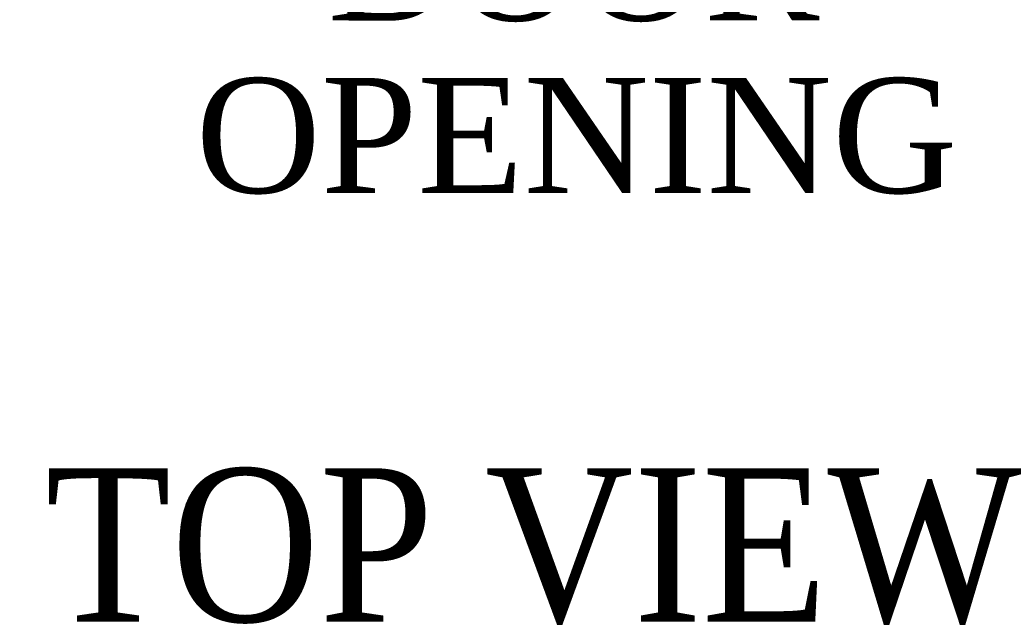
# Model space of a CAD drawing. Header units: inches. Extents: x 1 to 299, y -2 to 199.
# Tile 41 of 65: x 72 to 85, y 151 to 159. Entities that reach past the tile are written whole.
import ezdxf
from ezdxf.enums import TextEntityAlignment as Align

# ---------------------------------------------------------------- set-up
doc = ezdxf.new("R2010")
doc.units = ezdxf.units.IN
doc.header["$MEASUREMENT"] = 0
doc.layers.add('Default', color=7, linetype='Continuous')
doc.styles.add('SEACAD_Times_New_Roman', font='times.ttf')
doc.dimstyles.new('HAMMOND_(STH_-_300x200)', dxfattribs={"dimtxt": 1.5, "dimasz": 1.875, "dimexe": 0.75, "dimexo": 0.75, "dimgap": 0.375, "dimtad": 0, "dimtih": 1, "dimtoh": 1, "dimzin": 0, "dimdsep": 46, "dimtxsty": 'SEACAD_Times_New_Roman', "dimblk1": '_SE_FILLED', "dimblk2": '_SE_FILLED', "dimsah": 1, "dimcen": 0.75, "dimadec": 0, "dimazin": 0, "dimtfac": 0.8, "dimtofl": 0, "dimtmove": 1, "dimatfit": 3, "dimfxl": 1, "dimtolj": 1, "dimtzin": 0, "dimarcsym": 0})

# ---------------------------------------------------------------- blocks, each defined once
blk = doc.blocks.new('DMBLK2873')
at = {"layer": 'Default', "linetype": 'Continuous'}
for points in [[(64.267, 161.921), (64.267, 162.546), (62.392, 162.233)], [(93.827, 161.921), (95.702, 162.233), (93.827, 162.546)]]:
    blk.add_hatch(color=7, dxfattribs=at).paths.add_polyline_path(points)
at = {"layer": 'Default', "color": 7, "linetype": 'Continuous'}
for p, q in [((62.392, 165.464), (62.392, 161.483)), ((95.702, 165.464), (95.702, 161.483)), ((62.392, 162.233), (73.652, 162.233)), ((84.442, 162.233), (95.702, 162.233))]:
    blk.add_line(p, q, dxfattribs=at)
at = {"layer": 'Default', "color": 7, "linetype": 'Continuous', "style": 'SEACAD_Times_New_Roman'}
for s, p in [('33.31', (76.488, 162.983)), ('DOOR', (75.901, 160.733)), ('OPENING', (74.177, 158.483))]:
    blk.add_text(s, height=1.5, dxfattribs=at).set_placement(p, align=Align.TOP_LEFT)
blk = doc.blocks.new('_SE_FILLED')
at = {"color": 0}
blk.add_line((0, 0), (-1, 0), dxfattribs=at)
blk.add_solid([(0, 0), (-1, -0.1665), (-1, 0.1665), (0, 0)], dxfattribs=at)

msp = doc.modelspace()

# ---------------------------------------------------------------- texts
at = {"layer": 'Default', "color": 7, "linetype": 'Continuous', "style": 'SEACAD_Times_New_Roman'}
msp.add_text('TOP VIEW', height=2, dxfattribs=at).set_placement((72.211, 153.389), align=Align.TOP_LEFT)

# ---------------------------------------------------------------- dimensions: what is measured, and where the dimension line sits
at = {"layer": 'Default', "color": 7, "linetype": 'Continuous'}
dim = msp.add_linear_dim(base=(62.392, 162.233), p1=(62.392, 166.214), p2=(95.702, 166.214), angle=0, text='\\A1;<>\\PDOOR\\XOPENING', dimstyle='HAMMOND_(STH_-_300x200)', override={"dimtmove": 0}, dxfattribs=at)
dim.commit()
dim.dimension.update_dxf_attribs({"geometry": 'DMBLK2873', "text_midpoint": (79.047, 162.233), "dimtype": 161})

doc.saveas('drawing.dxf')
